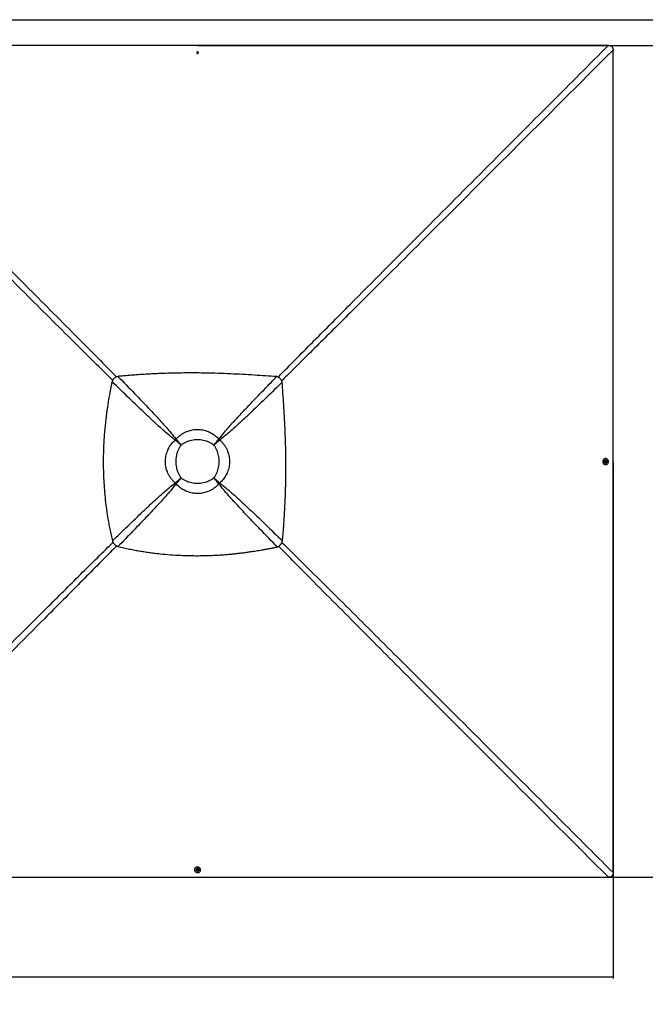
# Model space of a CAD drawing. Header units: millimetres. Extents: x 20 to 19939, y 40 to 15016.
# Tile 78 of 106: x 8409 to 12275, y 8615 to 14696. Entities that reach past the tile are written whole.
import ezdxf

# ---------------------------------------------------------------- set-up
doc = ezdxf.new("R2010")
doc.units = ezdxf.units.MM
doc.header["$LTSCALE"] = 2
doc.layers.add('COMPONENT_GEOMETRY', color=7, linetype='Continuous')
doc.styles.add('SLDTEXTSTYLE0', font='TXT', dxfattribs={"width": 0.75})
doc.dimstyles.new('SLDDIMSTYLE0', dxfattribs={"dimtxt": 100, "dimasz": 6.604, "dimexe": 0, "dimexo": 0.0625, "dimgap": 25, "dimtad": 0, "dimtih": 1, "dimtoh": 1, "dimdec": 1, "dimrnd": 1e-09, "dimzin": 12, "dimdsep": 46, "dimtxsty": 'SLDTEXTSTYLE0', "dimsah": 1, "dimcen": 0.09, "dimadec": 0, "dimazin": 3, "dimtfac": 1, "dimtdec": 1, "dimtofl": 0, "dimtmove": 0, "dimatfit": 3, "dimfxl": 1, "dimfrac": 2, "dimtolj": 1, "dimtzin": 12, "dimarcsym": 0})
doc.dimstyles.new('SLDDIMSTYLE1', dxfattribs={"dimtxt": 100, "dimasz": 6.604, "dimexe": 0, "dimexo": 0.0625, "dimgap": 25, "dimtad": 0, "dimtih": 1, "dimtoh": 1, "dimdec": 0, "dimrnd": 1e-09, "dimzin": 12, "dimdsep": 46, "dimtxsty": 'SLDTEXTSTYLE0', "dimsah": 1, "dimcen": 0.09, "dimadec": 0, "dimazin": 3, "dimtfac": 1, "dimtdec": 0, "dimtofl": 0, "dimtmove": 0, "dimatfit": 3, "dimfxl": 1, "dimfrac": 2, "dimtolj": 1, "dimtzin": 12, "dimarcsym": 0})

# ---------------------------------------------------------------- blocks, each defined once
blk = doc.blocks.new('_D')
at = {"layer": 'COMPONENT_GEOMETRY', "color": 7}
for p, q in [((7259.4, 14695.6), (13752.9, 14695.6)), ((13746.6, 14695.6), (13746.6, 12212)), ((13546.5, 12191.7), (13516, 12191.7)), ((13516, 12191.7), (13516, 12033)), ((13946.6, 12191.7), (13977.1, 12191.7)), ((13977.1, 12191.7), (13977.1, 12033)), ((13516, 12033), (13546.5, 12033)), ((13977.1, 12033), (13946.6, 12033)), ((13746.6, 9399.7), (13746.6, 11883.3)), ((9509.2, 9399.7), (13752.9, 9399.7))]:
    blk.add_line(p, q, dxfattribs=at)
for points in [[(13746.6, 14695.6), (13745.6, 14689), (13747.6, 14689)], [(13746.6, 9399.7), (13747.6, 9406.3), (13745.6, 9406.3)]]:
    blk.add_solid(points, dxfattribs=at)
at = {"layer": 'COMPONENT_GEOMETRY', "color": 7, "char_height": 100, "attachment_point": 1, "style": 'SLDTEXTSTYLE0'}
for s, insert in [('8\'8.25"', (13546.5, 12161.9)), ('2648mm', (13473.8, 12012.2))]:
    blk.add_mtext(s, dxfattribs=dict(at, insert=insert))
blk = doc.blocks.new('_D_1')
at = {"layer": 'COMPONENT_GEOMETRY', "color": 7}
for p, q in [((9509.2, 14536.8), (12800.3, 14536.8)), ((12793.9, 14536.8), (12793.9, 12132.6)), ((12593.9, 12112.3), (12563.4, 12112.3)), ((12563.4, 12112.3), (12563.4, 11953.5)), ((12994, 12112.3), (13024.5, 12112.3)), ((13024.5, 12112.3), (13024.5, 11953.5)), ((12563.4, 11953.5), (12593.9, 11953.5)), ((13024.5, 11953.5), (12994, 11953.5)), ((12793.9, 9399.7), (12793.9, 11803.9)), ((9509.2, 9399.7), (12800.3, 9399.7))]:
    blk.add_line(p, q, dxfattribs=at)
for points in [[(12793.9, 14536.8), (12792.9, 14530.2), (12795, 14530.2)], [(12793.9, 9399.7), (12795, 9406.3), (12792.9, 9406.3)]]:
    blk.add_solid(points, dxfattribs=at)
at = {"layer": 'COMPONENT_GEOMETRY', "color": 7, "char_height": 100, "attachment_point": 1, "style": 'SLDTEXTSTYLE0'}
for s, insert in [('8\'5.12"', (12593.9, 12082.5)), ('2569mm', (12521.2, 11932.8))]:
    blk.add_mtext(s, dxfattribs=dict(at, insert=insert))
blk = doc.blocks.new('_D_3')
at = {"layer": 'COMPONENT_GEOMETRY', "color": 7}
for p, q in [((1483.4, 11965.7), (1483.4, 8775.3)), ((12075.2, 11965.7), (12075.2, 8775.3)), ((6542.3, 8925.7), (6511.8, 8925.7)), ((6511.8, 8925.7), (6511.8, 8767)), ((7016.3, 8925.7), (7046.8, 8925.7)), ((7046.8, 8925.7), (7046.8, 8767)), ((1483.4, 8781.7), (6463.5, 8781.7)), ((6511.8, 8767), (6542.3, 8767)), ((7046.8, 8767), (7016.3, 8767)), ((12075.2, 8781.7), (7095.1, 8781.7))]:
    blk.add_line(p, q, dxfattribs=at)
for points in [[(1483.4, 8781.7), (1490, 8780.7), (1490, 8782.7)], [(12075.2, 8781.7), (12068.6, 8782.7), (12068.6, 8780.7)]]:
    blk.add_solid(points, dxfattribs=at)
at = {"layer": 'COMPONENT_GEOMETRY', "color": 7, "char_height": 100, "attachment_point": 1, "style": 'SLDTEXTSTYLE0'}
for s, insert in [('17\'4.50"', (6542.3, 8895.9)), ('5296mm', (6506.5, 8746.3))]:
    blk.add_mtext(s, dxfattribs=dict(at, insert=insert))

msp = doc.modelspace()

# ---------------------------------------------------------------- linework, layer by layer
at = {"color": 7, "linetype": 'Continuous', "lineweight": 25}
for p, q in [((9504.95, 14491.04), (9506.93, 14493.54)), ((9506.43, 14488.29), (9504.95, 14491.04)), ((9505.43, 14490.15), (9505.94, 14490.79)), ((9505.94, 14490.79), (9506.93, 14492.04)), ((9509.88, 14488.05), (9506.43, 14488.29)), ((9506.93, 14493.54), (9510.38, 14493.29)), ((9506.93, 14492.04), (9506.93, 14493.54)), ((9506.93, 14492.04), (9508.66, 14491.92)), ((9508.66, 14491.92), (9510.38, 14491.8)), ((9511.86, 14490.55), (9509.88, 14488.05)), ((9510.38, 14493.29), (9511.86, 14490.55)), ((9510.38, 14491.8), (9510.38, 14493.29)), ((9510.38, 14491.8), (9511.12, 14490.42)), ((9511.12, 14490.42), (9511.38, 14489.94)), ((10019.46, 12479.16), (10019.35, 12479.27)), ((9376.03, 12103.88), (9375.12, 12105.01)), ((9639.43, 12103.89), (9640.34, 12105.03)), ((9371.05, 12098.9), (9369.92, 12099.81)), ((9406.44, 12068.49), (9406.44, 12068.49)), ((9609.01, 12068.49), (9609.01, 12068.49)), ((9633.05, 12095.93), (9633.05, 12095.93)), ((9636.45, 12092.53), (9636.45, 12092.53)), ((9644.42, 12098.91), (9645.55, 12099.82)), ((12030, 11985.32), (12028.32, 11985.32)), ((12028.42, 11947.72), (12030.09, 11947.72)), ((12029.92, 11965.05), (12030.17, 11968.5)), ((12032.42, 11963.08), (12029.92, 11965.05)), ((12030.38, 11976.02), (12030.02, 11976.02)), ((12030.07, 11957.02), (12030.43, 11957.02)), ((12030.17, 11968.5), (12032.92, 11969.98)), ((12032.31, 11963.81), (12031.82, 11963.55)), ((12032.03, 11969.5), (12032.68, 11968.99)), ((12033.68, 11964.55), (12032.31, 11963.81)), ((12035.17, 11964.56), (12032.42, 11963.08)), ((12032.68, 11968.99), (12033.93, 11968.01)), ((12032.92, 11969.98), (12035.42, 11968.01)), ((12033.81, 11966.28), (12033.68, 11964.55)), ((12033.68, 11964.55), (12035.17, 11964.56)), ((12033.93, 11968.01), (12033.81, 11966.28)), ((12033.93, 11968.01), (12035.42, 11968.01)), ((12035.42, 11968.01), (12035.17, 11964.56)), ((9406.44, 11865.92), (9406.44, 11865.92)), ((9609.01, 11865.92), (9609.01, 11865.92)), ((9371.04, 11835.5), (9369.9, 11834.59)), ((9376.02, 11830.51), (9375.11, 11829.38)), ((9379, 11841.88), (9379, 11841.88)), ((9382.4, 11838.48), (9382.4, 11838.48)), ((9639.44, 11830.5), (9640.35, 11829.36)), ((9644.43, 11835.49), (9645.57, 11834.58)), ((8995.77, 11455.47), (8995.66, 11455.58)), ((9489.61, 9446.61), (9489.61, 9444.93)), ((9498.91, 9444.91), (9498.91, 9444.55)), ((9504.95, 9442.51), (9506.92, 9445.01)), ((9506.43, 9439.76), (9504.95, 9442.51)), ((9505.69, 9442.62), (9505.43, 9443.12)), ((9506.44, 9441.25), (9505.69, 9442.62)), ((9506.44, 9441.25), (9506.43, 9439.76)), ((9509.88, 9439.51), (9506.43, 9439.76)), ((9508.16, 9441.12), (9506.44, 9441.25)), ((9506.92, 9445.01), (9510.37, 9444.76)), ((9509.89, 9441), (9508.16, 9441.12)), ((9511.85, 9442.01), (9509.88, 9439.51)), ((9509.89, 9441), (9509.88, 9439.51)), ((9510.87, 9442.25), (9509.89, 9441)), ((9510.37, 9444.76), (9511.85, 9442.01)), ((9511.38, 9442.89), (9510.87, 9442.25)), ((9517.91, 9444.5), (9517.91, 9444.86)), ((9527.21, 9444.84), (9527.21, 9446.51))]:
    msp.add_line(p, q, dxfattribs=at)
at = {"color": 8, "linetype": 'Continuous', "lineweight": 25}
for p, q in [((9375.76, 12103.6), (9382.41, 12095.92)), ((9633.05, 12095.93), (9639.69, 12103.63)), ((9379.01, 12092.52), (9371.33, 12099.17)), ((9644.14, 12099.18), (9636.45, 12092.53)), ((9371.29, 11835.25), (9379, 11841.88)), ((9382.4, 11838.48), (9375.75, 11830.79)), ((9639.72, 11830.78), (9633.06, 11838.47)), ((9636.46, 11841.87), (9644.15, 11835.21))]:
    msp.add_line(p, q, dxfattribs=at)
at = {"color": 7, "linetype": 'Continuous', "lineweight": 25, "flags": 128}
for points in [[(9506.66, 14536.84), (8225.47, 14536.86), (7022.75, 14536.92)], [(12046.58, 14536.92), (11417.22, 14536.89), (10787.86, 14536.86), (10147.26, 14536.84), (9506.66, 14536.84)], [(9508.8, 14494.95), (9506.95, 14494.76), (9505.33, 14493.97), (9504.18, 14492.7), (9503.67, 14491.13), (9503.88, 14489.52), (9504.78, 14488.1), (9506.23, 14487.09), (9508.01, 14486.64), (9509.86, 14486.83), (9511.48, 14487.62), (9512.63, 14488.89), (9513.14, 14490.45), (9512.93, 14492.07), (9512.03, 14493.49), (9510.58, 14494.5), (9508.8, 14494.95)], [(9511.33, 14489.88), (9511.27, 14490.1), (9511.12, 14490.42)], [(12075.22, 11968.27), (12075.25, 13249.46), (12075.31, 14508.17)], [(12028.32, 11985.32), (12027.67, 11985.3), (12024.47, 11984.79), (12021.41, 11983.57), (12018.62, 11981.7), (12016.21, 11979.25), (12014.26, 11976.3), (12012.86, 11972.98), (12012.05, 11969.41), (12011.87, 11965.74), (12012.32, 11962.09), (12013.39, 11958.61), (12015.04, 11955.43), (12017.2, 11952.68), (12019.78, 11950.47), (12022.7, 11948.87), (12025.84, 11947.94), (12028.42, 11947.72)], [(12033.95, 11948.25), (12037, 11949.47), (12039.79, 11951.34), (12042.21, 11953.8), (12044.15, 11956.74), (12045.56, 11960.06), (12046.37, 11963.63), (12046.55, 11967.31), (12046.09, 11970.96), (12045.02, 11974.44), (12043.38, 11977.61), (12041.22, 11980.36), (12038.63, 11982.58), (12035.71, 11984.18), (12032.58, 11985.1), (12029.34, 11985.31), (12026.14, 11984.79), (12023.08, 11983.58), (12020.29, 11981.71), (12017.88, 11979.25), (12015.93, 11976.31), (12014.53, 11972.99), (12013.72, 11969.42), (12013.54, 11965.74), (12013.99, 11962.09), (12015.06, 11958.61), (12016.71, 11955.44), (12018.87, 11952.69), (12021.46, 11950.47), (12024.37, 11948.87), (12027.51, 11947.95), (12030.74, 11947.74), (12033.95, 11948.25)], [(12030.02, 11976.02), (12027.9, 11975.71), (12025.8, 11974.71), (12024.02, 11973.1), (12022.68, 11971.01), (12021.89, 11968.59), (12021.71, 11966.01), (12022.14, 11963.47), (12023.16, 11961.15), (12024.69, 11959.24), (12026.62, 11957.86), (12028.8, 11957.13), (12030.07, 11957.02)], [(12038.11, 11970.18), (12037.87, 11970.78), (12036.58, 11972.91), (12034.84, 11974.57), (12032.76, 11975.64), (12030.52, 11976.02), (12028.26, 11975.71), (12026.16, 11974.71), (12024.38, 11973.1), (12023.05, 11971.01), (12022.26, 11968.59), (12022.07, 11966.01), (12022.5, 11963.47), (12023.52, 11961.15), (12025.05, 11959.24), (12026.98, 11957.86), (12029.16, 11957.13), (12031.43, 11957.1), (12033.63, 11957.76), (12035.59, 11959.07), (12037.16, 11960.94), (12038.13, 11962.91)], [(12036.83, 11966.14), (12036.64, 11967.98), (12035.85, 11969.6), (12034.57, 11970.75), (12033.01, 11971.26), (12031.39, 11971.05), (12029.97, 11970.15), (12028.96, 11968.7), (12028.51, 11966.92), (12028.7, 11965.08), (12029.49, 11963.46), (12030.76, 11962.31), (12032.33, 11961.8), (12033.95, 11962.01), (12035.37, 11962.91), (12036.38, 11964.36), (12036.83, 11966.14)], [(12031.76, 11963.6), (12031.99, 11963.67), (12032.31, 11963.81)], [(12075.31, 9428.37), (12075.25, 10687.07), (12075.22, 11968.27)], [(9527.21, 9446.51), (9527.19, 9447.26), (9526.68, 9450.46), (9525.45, 9453.52), (9523.58, 9456.31), (9521.12, 9458.72), (9518.17, 9460.67), (9514.85, 9462.07), (9511.28, 9462.88), (9507.6, 9463.06), (9503.95, 9462.61), (9500.48, 9461.54), (9497.3, 9459.89), (9494.56, 9457.73), (9492.35, 9455.15), (9490.75, 9452.23), (9489.83, 9449.09), (9489.61, 9446.61)], [(9490.14, 9440.98), (9491.36, 9437.93), (9493.24, 9435.14), (9495.7, 9432.72), (9498.64, 9430.78), (9501.97, 9429.37), (9505.54, 9428.57), (9509.21, 9428.38), (9512.86, 9428.84), (9516.34, 9429.91), (9519.51, 9431.55), (9522.26, 9433.71), (9524.47, 9436.3), (9526.07, 9439.22), (9526.99, 9442.35), (9527.19, 9445.59), (9526.67, 9448.79), (9525.45, 9451.85), (9523.58, 9454.64), (9521.12, 9457.05), (9518.17, 9459), (9514.85, 9460.4), (9511.28, 9461.21), (9507.6, 9461.39), (9503.95, 9460.94), (9500.47, 9459.87), (9497.3, 9458.22), (9494.55, 9456.06), (9492.34, 9453.48), (9490.74, 9450.56), (9489.83, 9447.42), (9489.62, 9444.19), (9490.14, 9440.98)], [(9517.91, 9444.86), (9517.59, 9447.03), (9516.59, 9449.13), (9514.98, 9450.91), (9512.88, 9452.25), (9510.46, 9453.04), (9507.88, 9453.22), (9505.34, 9452.79), (9503.03, 9451.77), (9501.11, 9450.24), (9499.74, 9448.31), (9499.01, 9446.13), (9498.91, 9444.91)], [(9512.02, 9436.8), (9512.67, 9437.06), (9514.8, 9438.35), (9516.46, 9440.09), (9517.52, 9442.17), (9517.91, 9444.41), (9517.59, 9446.67), (9516.58, 9448.77), (9514.98, 9450.55), (9512.88, 9451.88), (9510.46, 9452.67), (9507.88, 9452.86), (9505.34, 9452.43), (9503.03, 9451.41), (9501.11, 9449.88), (9499.74, 9447.95), (9499.01, 9445.77), (9498.98, 9443.5), (9499.65, 9441.3), (9500.96, 9439.34), (9502.83, 9437.77), (9504.75, 9436.82)], [(9508.02, 9438.1), (9509.86, 9438.29), (9511.48, 9439.08), (9512.63, 9440.36), (9513.13, 9441.92), (9512.92, 9443.54), (9512.02, 9444.96), (9510.57, 9445.97), (9508.78, 9446.42), (9506.94, 9446.23), (9505.32, 9445.44), (9504.17, 9444.17), (9503.67, 9442.6), (9503.88, 9440.98), (9504.78, 9439.56), (9506.23, 9438.55), (9508.02, 9438.1)], [(9505.48, 9443.18), (9505.55, 9442.94), (9505.69, 9442.62)], [(6966.76, 9399.62), (7596.11, 9399.66), (8225.47, 9399.68), (8866.06, 9399.7), (9506.66, 9399.71)], [(9506.66, 9399.71), (10147.26, 9399.7), (10787.86, 9399.68), (11417.21, 9399.66), (12046.56, 9399.62)]]:
    msp.add_lwpolyline(points, dxfattribs=at)
at = {"color": 7, "linetype": 'Continuous', "lineweight": 25}
for centre, radius, start, end in [((9508.42, 14486.23), 10.63, 85.896882, 110.898483), ((9507.9, 14489.24), 2.5, 141.490505, 162.408142), ((9508.37, 14488.77), 3.17, 84.915321, 140.168942), ((9508.51, 14488.91), 3.02, 30.159324, 87.30967), ((9508.42, 14486.23), 10.63, 69.383271, 85.896882), ((9552, 11922.93), 253.85, 134.168895, 135.831105), ((9545.22, 11929.71), 242.81, 134.168895, 135.831105), ((9470.38, 11929.73), 242.71, 44.189925, 45.854375), ((9463.61, 11922.95), 253.75, 44.189925, 45.854375), ((9497.76, 11977.17), 165.55, 134.168895, 135.831105), ((9517.74, 11977.22), 165.49, 44.167458, 45.831732), ((9517.79, 11977.18), 165.49, 44.189925, 45.854375), ((12031.12, 11967.04), 2.5, 51.532823, 72.582935), ((12030.79, 11966.42), 3.02, 300.104404, 357.289948), ((12030.65, 11966.56), 3.16, 354.918237, 50.225388), ((12028.13, 11966.52), 10.63, 355.89078, 20.138614), ((12028.13, 11966.52), 10.63, 340.14474, 355.89078), ((9551.98, 12011.32), 253.75, 224.145625, 225.810075), ((9545.2, 12004.55), 242.71, 224.145625, 225.810075), ((9497.71, 11957.19), 165.49, 224.168268, 225.832542), ((9497.75, 11957.14), 165.49, 224.145625, 225.810075), ((9517.8, 11957.13), 165.42, 314.166692, 315.833308), ((9470.39, 12004.54), 242.62, 314.166692, 315.833308), ((9463.62, 12011.31), 253.65, 314.166692, 315.833308), ((9508.41, 9446.8), 10.63, 249.861386, 265.891314), ((9508.31, 9444.14), 3.02, 210.162125, 267.277605), ((9508.41, 9446.8), 10.63, 265.891314, 289.85526), ((9508.44, 9444.27), 3.16, 264.903399, 320.265117), ((9508.92, 9443.8), 2.5, 321.58858, 342.384701)]:
    msp.add_arc(centre, radius, start, end, dxfattribs=at)
at = {"color": 8, "linetype": 'Continuous', "lineweight": 25}
for points, knots in [([(10005.94, 12488.15), (10016.42, 12498.79), (10095.5, 12579.07), (10243.7, 12728.64), (10519.55, 13006.22), (11003.09, 13491.51), (11535.25, 14024.77), (11929.24, 14419.4), (12046.58, 14536.92)], [0, 0, 0, 0, 0.0155107, 0.1170381, 0.2185662, 0.4216235, 0.8277561, 1, 1, 1, 1]), ([(12075.31, 14508.17), (11868.66, 14301.5), (11474.38, 13907.17), (10941.54, 13374.64), (10545.96, 12979.84), (10268.65, 12703.7), (10119.2, 12555.42), (10039, 12476.28), (10028.39, 12465.8)], [0, 0, 0, 0, 0.3031431, 0.5783842, 0.7814463, 0.8829778, 0.9845092, 1, 1, 1, 1]), ([(8983.75, 12468.78), (8917.35, 12534.4), (8748.75, 12701.05), (8478.73, 12969.91), (8275.03, 13173.03), (8173.18, 13274.59)], [0, 0, 0, 0, 0.2451747, 0.6225869, 1, 1, 1, 1]), ([(8200.34, 13301.75), (8301.9, 13199.9), (8505.02, 12996.2), (8774.36, 12725.69), (8941.5, 12556.6), (9007.61, 12489.71)], [0, 0, 0, 0, 0.3767289, 0.7534584, 1, 1, 1, 1]), ([(6938.01, 9428.35), (7144.91, 9634.92), (7539.55, 10028.91), (8072.87, 10560.97), (8468.7, 10955.38), (8746.29, 11231.23), (8895.64, 11379.21), (8975.71, 11458.09), (8986.13, 11468.36)], [0, 0, 0, 0, 0.3033445, 0.5785586, 0.7816784, 0.8832387, 0.9847993, 1, 1, 1, 1]), ([(9008.66, 11446.06), (8998.34, 11435.61), (8919.36, 11355.57), (8771.2, 11206.31), (8495.11, 10928.96), (8011.15, 10444.1), (7478.52, 9911.31), (7084.19, 9517.03), (6966.76, 9399.62)], [0, 0, 0, 0, 0.0152625, 0.1168166, 0.2183712, 0.4214817, 0.8277205, 1, 1, 1, 1]), ([(12046.56, 9399.62), (11839.99, 9606.35), (11435.09, 10011.55), (10925.67, 10521.73), (10518.34, 10930.2), (10243.68, 11206.07), (10074.29, 11377.46), (10008.96, 11443.55)], [0, 0, 0, 0, 0.3037022, 0.5952803, 0.7492991, 0.9033177, 1, 1, 1, 1]), ([(10029.91, 11467.43), (10096.49, 11401.61), (10268.37, 11231.74), (10544.7, 10956.56), (11069.36, 10433.48), (11579.44, 9923.88), (11984.64, 9518.98), (12075.31, 9428.37)], [0, 0, 0, 0, 0.09733049, 0.25123846, 0.40514681, 0.866887, 1, 1, 1, 1])]:
    msp.add_open_spline(points, degree=3, knots=knots, dxfattribs=at)
at = {"color": 7, "linetype": 'Continuous', "lineweight": 25}
for points, knots in [([(12046.58, 14536.92), (12048.53, 14536.86), (12052.43, 14536.73), (12057.59, 14535.61), (12061.91, 14533.91), (12065.39, 14531.84), (12068.44, 14529.15), (12071.63, 14525.07), (12073.9, 14519.8), (12075.14, 14513.74), (12075.25, 14510.03), (12075.31, 14508.17)], [0, 0, 0, 0, 0.1264222, 0.2525718, 0.339466, 0.4262581, 0.513661, 0.6010777, 0.7596734, 0.8797284, 1, 1, 1, 1]), ([(9016.2, 12492.87), (9012.37, 12491.66), (9006.47, 12489.8), (8999.27, 12485.65), (8994.11, 12481.79), (8989.48, 12477.24), (8985.56, 12472.14), (8982.32, 12466.63), (8980.76, 12462.75), (8979.96, 12460.77)], [0, 0, 0, 0, 0.23836382, 0.36638076, 0.49132724, 0.62053671, 0.75044622, 0.87324274, 1, 1, 1, 1]), ([(9997.21, 12491.13), (9974.37, 12492.66), (9927.97, 12495.76), (9857.37, 12500.42), (9784.85, 12504.77), (9710.6, 12508.57), (9634.66, 12511.54), (9565.78, 12513.27), (9504.16, 12514.01), (9449.99, 12514.06), (9394.67, 12513.48), (9337.97, 12512.22), (9284.97, 12510.41), (9235.61, 12508.22), (9189.78, 12505.78), (9148.89, 12503.23), (9113.07, 12500.74), (9082.42, 12498.44), (9050, 12495.84), (9027.75, 12493.89), (9016.2, 12492.87)], [0, 0, 0, 0, 0.06994741, 0.14211336, 0.21609795, 0.29185137, 0.36916914, 0.44816148, 0.50225305, 0.55734339, 0.61358969, 0.67117546, 0.73054798, 0.77552813, 0.82209008, 0.87073046, 0.90063299, 0.93177229, 0.96460539, 1, 1, 1, 1]), ([(9016.2, 12492.87), (9050.42, 12457.79), (9106.86, 12399.91), (9184.84, 12318.7), (9239.38, 12260.88), (9282.43, 12214.12), (9314.22, 12178.57), (9345.5, 12142.56), (9365.25, 12117.53), (9375.12, 12105.01)], [0, 0, 0, 0, 0.277695, 0.4581314, 0.6385805, 0.7288749, 0.8191674, 0.9095913, 1, 1, 1, 1]), ([(9640.34, 12105.03), (9649.34, 12116.49), (9667.35, 12139.43), (9695.8, 12172.52), (9729.7, 12210.58), (9769.13, 12253.57), (9829.2, 12317.45), (9905.18, 12396.68), (9966.54, 12459.65), (9997.21, 12491.13)], [0, 0, 0, 0, 0.0830759, 0.1661805, 0.249283, 0.3742529, 0.4992254, 0.7496044, 1, 1, 1, 1]), ([(10019.35, 12479.27), (10018.27, 12480.28), (10016.12, 12482.29), (10012.52, 12484.84), (10008.26, 12487.28), (10003.17, 12489.51), (9999.23, 12490.58), (9997.21, 12491.13)], [0, 0, 0, 0, 0.1744124, 0.3467131, 0.5184953, 0.7532276, 1, 1, 1, 1]), ([(10031.33, 12457.01), (10030.98, 12458.37), (10030.28, 12461.03), (10028.88, 12464.86), (10026.86, 12469.26), (10023.93, 12474.22), (10020.96, 12477.5), (10019.46, 12479.16)], [0, 0, 0, 0, 0.1652591, 0.3248597, 0.4794964, 0.7365719, 1, 1, 1, 1]), ([(8979.96, 12460.77), (8979.51, 12458.63), (8978.52, 12453.91), (8976.92, 12446.21), (8975.09, 12437.26), (8973.18, 12427.74), (8971.37, 12418.58), (8969.77, 12410.32), (8968.44, 12403.34), (8967.29, 12397.28), (8966.31, 12392.01), (8964.66, 12383.08), (8962.47, 12370.91), (8959.68, 12354.86), (8957.04, 12339.06), (8954.48, 12323.15), (8951.55, 12304.16), (8948.36, 12282.26), (8945.02, 12257.55), (8941.33, 12228), (8937.52, 12193.63), (8933.86, 12154.57), (8930.63, 12112.61), (8928.04, 12067.57), (8926.3, 12019.29), (8925.62, 11971.78), (8925.98, 11920.5), (8927.71, 11865.2), (8931.23, 11805.58), (8936.48, 11745.45), (8942.43, 11694.35), (8948.31, 11652.2), (8953.49, 11619.03), (8959.35, 11585.07), (8966.03, 11550.09), (8973.61, 11513.67), (8979.36, 11488.98), (8982.33, 11476.28)], [0, 0, 0, 0, 0.0066311, 0.0145572, 0.0237908, 0.0342333, 0.0438975, 0.0520343, 0.0596436, 0.0653695, 0.0706973, 0.0758489, 0.0927927, 0.108069, 0.1250911, 0.1412089, 0.1567762, 0.1831699, 0.208079, 0.2321399, 0.2731666, 0.3125487, 0.3506768, 0.4003262, 0.4488408, 0.4965961, 0.5438675, 0.6037328, 0.6637148, 0.7243033, 0.7860831, 0.8191459, 0.8529282, 0.8875307, 0.9233335, 0.960579, 1, 1, 1, 1]), ([(9369.92, 12099.81), (9357.45, 12109.64), (9332.52, 12129.31), (9296.61, 12160.49), (9261.11, 12192.23), (9214.3, 12235.31), (9156.38, 12289.94), (9074.37, 12368.69), (9015.74, 12425.88), (8979.96, 12460.77)], [0, 0, 0, 0, 0.0895505, 0.1791159, 0.2688698, 0.3586256, 0.5384695, 0.7183323, 1, 1, 1, 1]), ([(10031.33, 12457.01), (9999.95, 12426.38), (9937.17, 12365.11), (9858.16, 12289.19), (9794.4, 12229.13), (9751.39, 12189.6), (9713.28, 12155.58), (9680.07, 12126.98), (9657.06, 12108.87), (9645.55, 12099.82)], [0, 0, 0, 0, 0.2498244, 0.4996596, 0.6246518, 0.7496414, 0.8331026, 0.9165658, 1, 1, 1, 1]), ([(10033.07, 11476.03), (10034.02, 11486.74), (10035.84, 11507.44), (10038.28, 11537.63), (10040.46, 11566.24), (10042.41, 11593.69), (10044.16, 11620.27), (10045.73, 11646.11), (10047.53, 11678.1), (10049.39, 11715.99), (10051.16, 11759.63), (10052.65, 11806.78), (10053.74, 11857.48), (10054.28, 11911.75), (10054.21, 11964.92), (10053.47, 12025.89), (10051.75, 12094.45), (10048.78, 12170.39), (10044.98, 12244.64), (10040.63, 12317.17), (10035.97, 12387.76), (10032.86, 12434.17), (10031.33, 12457.01)], [0, 0, 0, 0, 0.032848, 0.0634837, 0.0925205, 0.1204906, 0.147532, 0.1738828, 0.199574, 0.2453768, 0.2897483, 0.3329773, 0.3894376, 0.4446269, 0.4987034, 0.5518212, 0.6308141, 0.7081334, 0.7838893, 0.8578773, 0.9300475, 1, 1, 1, 1]), ([(9375.12, 12105.01), (9378.91, 12109), (9386.51, 12117), (9399.26, 12127.82), (9413.05, 12137.64), (9425.61, 12144.88), (9437.83, 12150.77), (9449.56, 12155.48), (9463.38, 12159.75), (9477.69, 12162.89), (9492.54, 12164.85), (9508.12, 12165.54), (9524.32, 12164.77), (9540.95, 12162.37), (9557.54, 12158.31), (9570.24, 12153.82), (9582.04, 12148.75), (9592.98, 12143.24), (9606.23, 12135.07), (9618.88, 12125.67), (9630.34, 12115.63), (9637.16, 12108.4), (9640.34, 12105.03)], [0, 0, 0, 0, 0.0549654, 0.1103337, 0.1670482, 0.224263, 0.2551231, 0.3027014, 0.3506043, 0.3995436, 0.4488461, 0.5000386, 0.5550193, 0.6105173, 0.6676717, 0.7254012, 0.744923, 0.7961467, 0.8477565, 0.9005364, 0.9536985, 1, 1, 1, 1]), ([(9375.12, 12105.01), (9378.48, 12101.15), (9385.23, 12093.38), (9395.78, 12081.08), (9402.87, 12072.7), (9406.44, 12068.49)], [0, 0, 0, 0, 0.3304613, 0.6637083, 1, 1, 1, 1]), ([(9376.03, 12103.88), (9379.29, 12100.13), (9385.84, 12092.6), (9396.09, 12080.69), (9402.98, 12072.57), (9406.44, 12068.49)], [0, 0, 0, 0, 0.3304601, 0.6637073, 1, 1, 1, 1]), ([(9609.01, 12068.49), (9604.15, 12072), (9594.42, 12079.02), (9578.31, 12087.15), (9561.41, 12093.53), (9543.84, 12097.97), (9525.88, 12100.61), (9507.73, 12101.49), (9489.59, 12100.62), (9471.62, 12097.97), (9454.05, 12093.53), (9437.15, 12087.15), (9421.04, 12079.02), (9411.3, 12072), (9406.44, 12068.49)], [0, 0, 0, 0, 0.0828307, 0.1660046, 0.2489163, 0.332505, 0.4163309, 0.4999634, 0.5835994, 0.6674288, 0.7510208, 0.8339534, 0.9171485, 1, 1, 1, 1]), ([(9609.01, 12068.49), (9612.58, 12072.7), (9619.68, 12081.09), (9630.23, 12093.39), (9636.98, 12101.16), (9640.34, 12105.03)], [0, 0, 0, 0, 0.3362932, 0.6695402, 1, 1, 1, 1]), ([(9609.01, 12068.49), (9612.48, 12072.57), (9619.37, 12080.7), (9629.62, 12092.61), (9636.17, 12100.14), (9639.43, 12103.89)], [0, 0, 0, 0, 0.3362943, 0.6695413, 1, 1, 1, 1]), ([(9369.9, 11834.59), (9365.92, 11838.38), (9357.92, 11845.97), (9347.1, 11858.73), (9337.28, 11872.52), (9330.04, 11885.07), (9324.16, 11897.29), (9319.45, 11909.02), (9315.18, 11922.84), (9312.04, 11937.15), (9310.08, 11952), (9309.39, 11967.57), (9310.16, 11983.77), (9312.56, 12000.41), (9316.62, 12017), (9321.11, 12029.7), (9326.18, 12041.5), (9331.69, 12052.44), (9339.86, 12065.69), (9349.27, 12078.34), (9359.31, 12089.8), (9366.55, 12096.63), (9369.92, 12099.81)], [0, 0, 0, 0, 0.05496537, 0.11033382, 0.16704876, 0.22426413, 0.25507065, 0.30264984, 0.35055371, 0.39949397, 0.44879731, 0.49997225, 0.55495294, 0.61045102, 0.66760549, 0.72533508, 0.74487058, 0.79609857, 0.84771263, 0.90049703, 0.95366367, 1, 1, 1, 1]), ([(9406.44, 12068.49), (9402.23, 12072.06), (9393.85, 12079.15), (9381.55, 12089.7), (9373.78, 12096.45), (9369.92, 12099.81)], [0, 0, 0, 0, 0.3362917, 0.6695387, 1, 1, 1, 1]), ([(9406.44, 12068.49), (9402.36, 12071.95), (9394.24, 12078.84), (9382.33, 12089.09), (9374.8, 12095.64), (9371.05, 12098.9)], [0, 0, 0, 0, 0.3362927, 0.6695399, 1, 1, 1, 1]), ([(9406.44, 12068.49), (9402.93, 12063.63), (9395.91, 12053.89), (9387.78, 12037.78), (9381.4, 12020.88), (9376.96, 12003.31), (9374.31, 11985.34), (9373.44, 11967.2), (9374.32, 11949.05), (9376.96, 11931.09), (9381.4, 11913.52), (9387.78, 11896.62), (9395.91, 11880.51), (9402.93, 11870.78), (9406.44, 11865.92)], [0, 0, 0, 0, 0.08285149, 0.16604664, 0.24897917, 0.33257125, 0.41640062, 0.50003657, 0.58366908, 0.66749499, 0.75108371, 0.83399536, 0.91716933, 1, 1, 1, 1]), ([(9645.55, 12099.82), (9641.68, 12096.46), (9633.91, 12089.71), (9621.61, 12079.16), (9613.23, 12072.06), (9609.01, 12068.49)], [0, 0, 0, 0, 0.3304655, 0.6637123, 1, 1, 1, 1]), ([(9644.41, 12098.9), (9640.66, 12095.64), (9633.13, 12089.1), (9621.22, 12078.85), (9613.09, 12071.95), (9609.01, 12068.49)], [0, 0, 0, 0, 0.3304643, 0.6637113, 1, 1, 1, 1]), ([(9609.01, 11865.92), (9612.52, 11870.78), (9619.54, 11880.51), (9627.67, 11896.63), (9634.05, 11913.52), (9638.48, 11931.09), (9641.13, 11949.06), (9642, 11967.2), (9641.13, 11985.34), (9638.49, 12003.3), (9634.05, 12020.87), (9627.67, 12037.77), (9619.54, 12053.89), (9612.52, 12063.63), (9609.01, 12068.49)], [0, 0, 0, 0, 0.0828376, 0.1660188, 0.2489376, 0.3325193, 0.4163379, 0.4999634, 0.5835923, 0.6674145, 0.7509995, 0.8339392, 0.9171415, 1, 1, 1, 1]), ([(9645.55, 12099.82), (9649.54, 12096.03), (9657.54, 12088.44), (9668.36, 12075.69), (9678.19, 12061.9), (9685.43, 12049.34), (9691.33, 12037.11), (9696.04, 12025.37), (9700.31, 12011.55), (9703.45, 11997.24), (9705.4, 11982.39), (9706.09, 11966.81), (9705.32, 11950.61), (9702.93, 11933.98), (9698.87, 11917.39), (9694.38, 11904.69), (9689.31, 11892.89), (9683.8, 11881.95), (9675.63, 11868.7), (9666.23, 11856.06), (9656.19, 11844.59), (9648.94, 11837.76), (9645.57, 11834.58)], [0, 0, 0, 0, 0.0549575, 0.110318, 0.1670243, 0.224231, 0.2551609, 0.3027292, 0.3506222, 0.3995513, 0.4488435, 0.5000386, 0.5550115, 0.6105017, 0.6676482, 0.7253698, 0.7448852, 0.7960994, 0.8476997, 0.90047, 0.9536225, 1, 1, 1, 1]), ([(9369.9, 11834.59), (9373.77, 11837.95), (9381.54, 11844.7), (9393.84, 11855.25), (9402.23, 11862.35), (9406.44, 11865.92)], [0, 0, 0, 0, 0.3304598, 0.6637068, 1, 1, 1, 1]), ([(9371.04, 11835.5), (9374.79, 11838.76), (9382.32, 11845.31), (9394.23, 11855.56), (9402.36, 11862.45), (9406.44, 11865.92)], [0, 0, 0, 0, 0.3304587, 0.6637057, 1, 1, 1, 1]), ([(9406.44, 11865.92), (9402.87, 11861.7), (9395.77, 11853.32), (9385.22, 11841.02), (9378.47, 11833.25), (9375.11, 11829.38)], [0, 0, 0, 0, 0.3362877, 0.6695345, 1, 1, 1, 1]), ([(9406.44, 11865.92), (9402.98, 11861.84), (9396.08, 11853.71), (9385.84, 11841.8), (9379.29, 11834.27), (9376.03, 11830.52)], [0, 0, 0, 0, 0.3362888, 0.6695357, 1, 1, 1, 1]), ([(9406.44, 11865.92), (9411.3, 11862.41), (9421.04, 11855.39), (9437.16, 11847.26), (9454.06, 11840.88), (9471.63, 11836.44), (9489.59, 11833.8), (9507.73, 11832.93), (9525.87, 11833.8), (9543.84, 11836.45), (9561.41, 11840.88), (9578.3, 11847.26), (9594.42, 11855.39), (9604.15, 11862.41), (9609.01, 11865.92)], [0, 0, 0, 0, 0.08285848, 0.16606082, 0.24900052, 0.33258553, 0.41640766, 0.50003658, 0.58366206, 0.66748072, 0.75106236, 0.83398119, 0.91716235, 1, 1, 1, 1]), ([(9640.35, 11829.36), (9636.99, 11833.23), (9630.24, 11841.01), (9619.68, 11853.31), (9612.58, 11861.7), (9609.01, 11865.92)], [0, 0, 0, 0, 0.3304639, 0.6637107, 1, 1, 1, 1]), ([(9609.01, 11865.92), (9613.23, 11862.35), (9621.62, 11855.25), (9633.92, 11844.69), (9641.7, 11837.94), (9645.57, 11834.58)], [0, 0, 0, 0, 0.3362893, 0.669536, 1, 1, 1, 1]), ([(9609.01, 11865.92), (9613.1, 11862.45), (9621.23, 11855.56), (9633.14, 11845.3), (9640.68, 11838.75), (9644.43, 11835.49)], [0, 0, 0, 0, 0.3362903, 0.6695372, 1, 1, 1, 1]), ([(9639.44, 11830.5), (9636.18, 11834.25), (9629.63, 11841.79), (9619.37, 11853.7), (9612.48, 11861.83), (9609.01, 11865.92)], [0, 0, 0, 0, 0.33046278, 0.66370964, 1, 1, 1, 1]), ([(8982.33, 11476.28), (9013.86, 11507.01), (9076.94, 11568.47), (9156.32, 11644.63), (9220.37, 11704.88), (9263.58, 11744.53), (9301.87, 11778.66), (9335.22, 11807.35), (9358.34, 11825.51), (9369.9, 11834.59)], [0, 0, 0, 0, 0.2498248, 0.4996602, 0.6246523, 0.7496417, 0.8331029, 0.916566, 1, 1, 1, 1]), ([(9375.11, 11829.38), (9366.06, 11817.88), (9347.96, 11794.87), (9319.37, 11761.68), (9285.31, 11723.51), (9245.67, 11680.39), (9185.31, 11616.32), (9108.96, 11536.87), (9047.31, 11473.71), (9016.48, 11442.13)], [0, 0, 0, 0, 0.0830755, 0.1661799, 0.2492822, 0.3742524, 0.4992252, 0.7496044, 1, 1, 1, 1]), ([(9640.35, 11829.36), (9636.57, 11825.38), (9628.97, 11817.37), (9616.22, 11806.56), (9602.43, 11796.73), (9589.87, 11789.49), (9577.65, 11783.6), (9565.91, 11778.89), (9552.09, 11774.62), (9537.78, 11771.48), (9522.93, 11769.53), (9507.36, 11768.84), (9491.16, 11769.61), (9474.52, 11772), (9457.93, 11776.06), (9445.23, 11780.55), (9433.43, 11785.62), (9422.49, 11791.13), (9409.24, 11799.3), (9396.6, 11808.71), (9385.12, 11818.75), (9378.3, 11826), (9375.11, 11829.38)], [0, 0, 0, 0, 0.0549576, 0.1103181, 0.1670249, 0.2242321, 0.2551085, 0.3026777, 0.3505716, 0.3995016, 0.4487947, 0.4999722, 0.5549451, 0.6104354, 0.6675819, 0.7253037, 0.7448328, 0.7960513, 0.8476559, 0.9004307, 0.9535877, 1, 1, 1, 1]), ([(10000.95, 11439.76), (9965.81, 11475.79), (9908.52, 11534.53), (9829.82, 11616.51), (9775.5, 11674.1), (9732.64, 11720.68), (9700.99, 11756.1), (9669.85, 11791.97), (9650.18, 11816.9), (9640.35, 11829.36)], [0, 0, 0, 0, 0.2839175, 0.4627989, 0.6416931, 0.7312098, 0.8207246, 0.9103698, 1, 1, 1, 1]), ([(9645.57, 11834.58), (9657.98, 11824.79), (9682.82, 11805.2), (9718.59, 11774.16), (9753.95, 11742.56), (9800.57, 11699.67), (9858.26, 11645.26), (9939.65, 11567.13), (9997.74, 11510.49), (10033.07, 11476.03)], [0, 0, 0, 0, 0.0897639, 0.1795426, 0.2695103, 0.35948, 0.5397535, 0.7200459, 1, 1, 1, 1]), ([(8982.33, 11476.28), (8983.12, 11474.39), (8984.68, 11470.66), (8987.76, 11465.3), (8991.34, 11460.19), (8994.22, 11457.11), (8995.66, 11455.58)], [0, 0, 0, 0, 0.24854799, 0.49102033, 0.74673687, 1, 1, 1, 1]), ([(8995.77, 11455.47), (8997.3, 11454.04), (9000.38, 11451.16), (9007.14, 11446.33), (9012.77, 11443.8), (9016.48, 11442.13)], [0, 0, 0, 0, 0.25310795, 0.50868061, 1, 1, 1, 1]), ([(9016.48, 11442.13), (9028.61, 11439.29), (9052.23, 11433.78), (9087.08, 11426.49), (9120.59, 11420.02), (9153.14, 11414.31), (9184.92, 11409.25), (9216.14, 11404.77), (9246.9, 11400.82), (9288.2, 11396.15), (9340.04, 11391.45), (9402.55, 11387.63), (9457.37, 11385.88), (9504.77, 11385.47), (9544.95, 11385.85), (9585.6, 11386.98), (9626.93, 11388.88), (9669.19, 11391.61), (9705.54, 11394.65), (9735.88, 11397.62), (9760.08, 11400.24), (9785.03, 11403.21), (9810.95, 11406.58), (9833.79, 11409.8), (9853.45, 11412.75), (9869.75, 11415.31), (9886.88, 11418.11), (9900.81, 11420.49), (9911.46, 11422.36), (9918.56, 11423.63), (9926.07, 11424.99), (9934.05, 11426.46), (9941.62, 11427.88), (9949.18, 11429.32), (9957.09, 11430.85), (9966.43, 11432.68), (9976.29, 11434.66), (9985.68, 11436.58), (9993.77, 11438.25), (9998.71, 11439.29), (10000.95, 11439.76)], [0, 0, 0, 0, 0.0376744, 0.0733454, 0.1076573, 0.1408366, 0.173241, 0.2049401, 0.2361659, 0.266948, 0.3305396, 0.3934096, 0.4561274, 0.4962194, 0.5366209, 0.577492, 0.6190796, 0.6616072, 0.7054231, 0.7292998, 0.7537277, 0.7789877, 0.8052209, 0.8327103, 0.8486975, 0.865302, 0.8825876, 0.9011495, 0.9080222, 0.915265, 0.9229518, 0.9310783, 0.93979, 0.9462363, 0.9543523, 0.9641226, 0.9750181, 0.9847567, 0.9930794, 1, 1, 1, 1]), ([(10000.95, 11439.76), (10002.92, 11440.56), (10006.8, 11442.12), (10012.3, 11445.35), (10017.4, 11449.27), (10021.46, 11453.39), (10024.56, 11457.33), (10026.9, 11460.92), (10030.22, 11466.97), (10031.87, 11472.19), (10033.07, 11476.03)], [0, 0, 0, 0, 0.1264787, 0.2490105, 0.3787287, 0.507737, 0.5912047, 0.6758374, 0.7620547, 1, 1, 1, 1]), ([(12075.31, 9428.37), (12075.25, 9426.44), (12075.12, 9422.53), (12074.01, 9417.38), (12072.3, 9413.04), (12070.24, 9409.57), (12067.55, 9406.5), (12063.47, 9403.31), (12058.2, 9401.03), (12052.14, 9399.8), (12048.43, 9399.68), (12046.56, 9399.62)], [0, 0, 0, 0, 0.125074, 0.2528462, 0.338625, 0.426559, 0.5124713, 0.6014208, 0.7600165, 0.8786617, 1, 1, 1, 1])]:
    msp.add_open_spline(points, degree=3, knots=knots, dxfattribs=at)

# ---------------------------------------------------------------- dimensions: what is measured, and where the dimension line sits
at = {"layer": 'COMPONENT_GEOMETRY', "color": 7}
for base, p1, p2, dimstyle, picture, middle in [((13746.57, 14695.64), (9506.66, 9399.71), (7256.91, 14695.64), 'SLDDIMSTYLE0', '_D', (13746.57, 12047.67)), ((12793.94, 9399.71), (9506.66, 14536.84), (9506.66, 9399.71), 'SLDDIMSTYLE1', '_D_1', (12793.94, 11968.27))]:
    dim = msp.add_linear_dim(base=base, p1=p1, p2=p2, angle=90, dimstyle=dimstyle, dxfattribs=at)
    dim.commit()
    dim.dimension.update_dxf_attribs({"geometry": picture, "text_midpoint": middle, "dimtype": 160})
dim = msp.add_linear_dim(base=(12075.22, 8781.69), p1=(1483.35, 11968.27), p2=(12075.22, 11968.27), dimstyle='SLDDIMSTYLE1', dxfattribs=at)
dim.commit()
dim.dimension.update_dxf_attribs({"geometry": '_D_3', "text_midpoint": (6779.29, 8781.69), "dimtype": 160})

doc.saveas('drawing.dxf')
